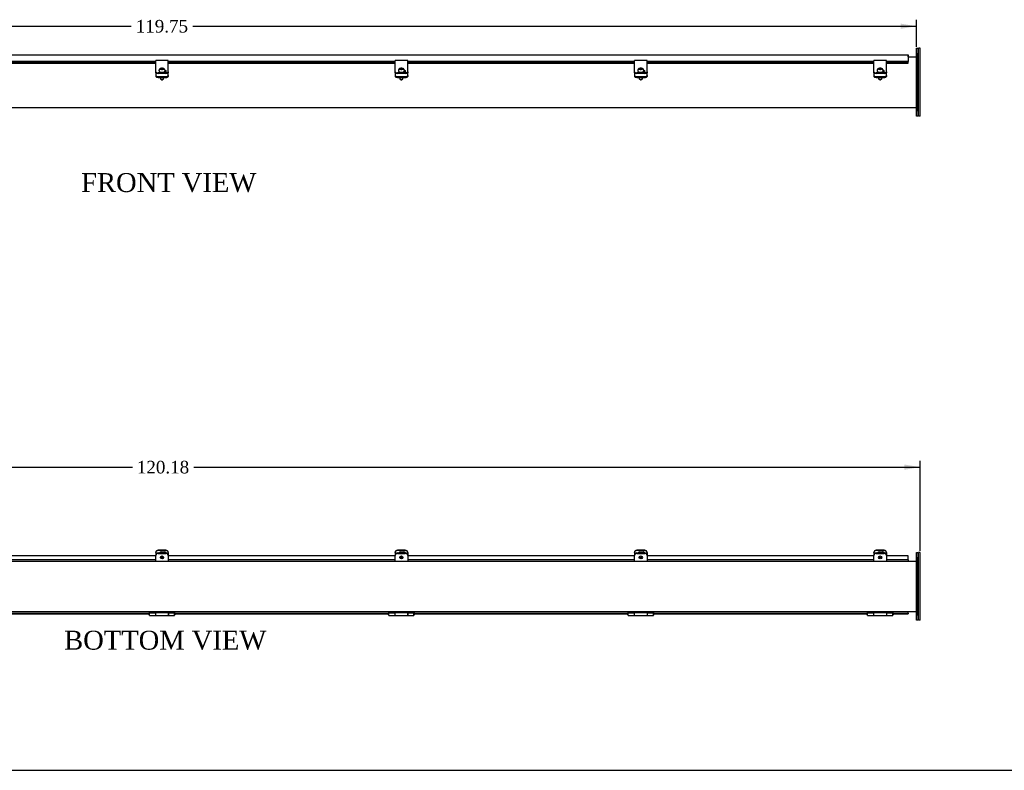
# Model space of a CAD drawing. Header units: inches. Extents: x 1 to 240, y -1 to 159.
# Tile 3 of 16: x 79 to 157, y 0 to 60. Entities that reach past the tile are written whole.
import ezdxf
from ezdxf.enums import TextEntityAlignment as Align

# ---------------------------------------------------------------- set-up
doc = ezdxf.new("R2010")
doc.units = ezdxf.units.IN
doc.header["$MEASUREMENT"] = 0
for name, color, linetype in [('COM40176', 7, 'Continuous'), ('COM52631', 7, 'Continuous'), ('COM70666-1', 7, 'Continuous'), ('COM70693-6', 7, 'Continuous'), ('COM70694-6', 7, 'Continuous'), ('Default', 7, 'Continuous'), ('GSK10435', 7, 'Continuous'), ('GSK11095', 7, 'Continuous'), ('HNG86641-1', 7, 'Continuous'), ('HNG86641-2', 7, 'Continuous'), ('HNG86641-3', 7, 'Continuous'), ('SCS19420', 7, 'Continuous')]:
    doc.layers.add(name, color=color, linetype=linetype)
doc.styles.add('SEACAD_Times_New_Roman', font='times.ttf')
doc.dimstyles.new('HAMMOND_(STH_-_240x160)', dxfattribs={"dimtxt": 1, "dimasz": 1.25, "dimexe": 0.5, "dimexo": 0.5, "dimgap": 0.25, "dimtad": 0, "dimtih": 1, "dimtoh": 1, "dimzin": 0, "dimdsep": 46, "dimtxsty": 'SEACAD_Times_New_Roman', "dimblk1": '_SE_FILLED', "dimblk2": '_SE_FILLED', "dimsah": 1, "dimcen": 0.5, "dimadec": 0, "dimazin": 0, "dimtfac": 0.8, "dimtofl": 0, "dimtmove": 0, "dimatfit": 3, "dimfxl": 1, "dimtolj": 1, "dimtzin": 0, "dimarcsym": 0})

# ---------------------------------------------------------------- blocks, each defined once
blk = doc.blocks.new('SE')
at = {"layer": 'COM40176', "color": 7, "linetype": 'Continuous'}
for p, q in [((89.909, 56.609), (89.909, 56.731)), ((90.909, 56.731), (89.909, 56.731)), ((89.909, 56.028), (89.909, 56.609)), ((90.909, 56.609), (90.909, 56.731)), ((90.909, 56.028), (90.909, 56.609)), ((108.909, 56.609), (108.909, 56.731)), ((109.909, 56.731), (108.909, 56.731)), ((108.909, 56.028), (108.909, 56.609)), ((109.909, 56.609), (109.909, 56.731)), ((109.909, 56.028), (109.909, 56.609)), ((127.909, 56.609), (127.909, 56.731)), ((128.909, 56.731), (127.909, 56.731)), ((127.909, 56.028), (127.909, 56.609)), ((128.909, 56.609), (128.909, 56.731)), ((128.909, 56.028), (128.909, 56.609)), ((146.909, 56.609), (146.909, 56.731)), ((147.909, 56.731), (146.909, 56.731)), ((146.909, 56.028), (146.909, 56.609)), ((147.909, 56.609), (147.909, 56.731)), ((147.909, 56.028), (147.909, 56.609)), ((89.909, 55.99), (89.909, 56.028)), ((89.909, 55.842), (89.909, 55.99)), ((89.909, 55.79), (89.909, 55.842)), ((90.721, 55.762), (90.097, 55.762)), ((90.721, 55.71), (90.097, 55.71)), ((90.515, 55.808), (90.612, 55.808)), ((90.909, 55.99), (90.909, 56.028)), ((90.909, 55.842), (90.909, 55.99)), ((90.909, 55.842), (90.909, 55.79)), ((108.909, 55.99), (108.909, 56.028)), ((108.909, 55.842), (108.909, 55.99)), ((108.909, 55.79), (108.909, 55.842)), ((109.721, 55.762), (109.097, 55.762)), ((109.721, 55.71), (109.097, 55.71)), ((109.515, 55.808), (109.612, 55.808)), ((109.909, 55.99), (109.909, 56.028)), ((109.909, 55.842), (109.909, 55.99)), ((109.909, 55.842), (109.909, 55.79)), ((127.909, 55.99), (127.909, 56.028)), ((127.909, 55.842), (127.909, 55.99)), ((127.909, 55.79), (127.909, 55.842)), ((128.721, 55.762), (128.097, 55.762)), ((128.721, 55.71), (128.097, 55.71)), ((128.515, 55.808), (128.612, 55.808)), ((128.909, 55.99), (128.909, 56.028)), ((128.909, 55.842), (128.909, 55.99)), ((128.909, 55.842), (128.909, 55.79)), ((146.909, 55.99), (146.909, 56.028)), ((146.909, 55.842), (146.909, 55.99)), ((146.909, 55.79), (146.909, 55.842)), ((147.721, 55.762), (147.097, 55.762)), ((147.721, 55.71), (147.097, 55.71)), ((147.515, 55.808), (147.612, 55.808)), ((147.909, 55.99), (147.909, 56.028)), ((147.909, 55.842), (147.909, 55.99)), ((147.909, 55.842), (147.909, 55.79))]:
    blk.add_line(p, q, dxfattribs=at)
for centre, major_axis, start_param, end_param in [((90.097, 55.842), (-0.188, 0), 0, 1.570796), ((90.097, 55.79), (0.188, 0), 3.141593, 4.712389), ((90.331, 55.868), (0.141, 0), 3.276185, 4.414616), ((90.331, 55.816), (0.141, 0), -3.667891, -3.591638), ((90.612, 55.868), (-0.141, 0), 1.570796, 4.449588), ((90.612, 55.816), (-0.14, 0), 3.591638, 4.5426), ((90.721, 55.842), (-0.188, 0), 1.570796, 3.141593), ((90.721, 55.79), (0.188, 0), 4.712389, 6.283185), ((109.097, 55.842), (-0.188, 0), 0, 1.570796), ((109.097, 55.79), (0.188, 0), 3.141593, 4.712389), ((109.331, 55.868), (0.141, 0), 3.276185, 4.414616), ((109.331, 55.816), (0.14, 0), -3.667891, -3.591638), ((109.612, 55.868), (-0.14, 0), 1.570796, 4.449588), ((109.612, 55.816), (-0.14, 0), 3.591638, 4.5426), ((109.721, 55.842), (-0.188, 0), 1.570796, 3.141593), ((109.721, 55.79), (0.188, 0), 4.712389, 6.283185), ((128.097, 55.842), (-0.188, 0), 0, 1.570796), ((128.097, 55.79), (0.188, 0), 3.141593, 4.712389), ((128.331, 55.868), (0.14, 0), 3.276185, 4.414616), ((128.331, 55.816), (0.14, 0), -3.667891, -3.591638), ((128.612, 55.868), (-0.14, 0), 1.570796, 4.449588), ((128.612, 55.816), (-0.14, 0), 3.591638, 4.5426), ((128.721, 55.842), (-0.188, 0), 1.570796, 3.141593), ((128.721, 55.79), (0.188, 0), 4.712389, 6.283185), ((147.097, 55.842), (-0.188, 0), 0, 1.570796), ((147.097, 55.79), (0.188, 0), 3.141593, 4.712389), ((147.331, 55.868), (0.14, 0), 3.276185, 4.414616), ((147.331, 55.816), (0.14, 0), -3.667891, -3.591638), ((147.612, 55.868), (-0.14, 0), 1.570796, 4.449588), ((147.612, 55.816), (-0.14, 0), 3.591638, 4.5426), ((147.721, 55.842), (-0.188, 0), 1.570796, 3.141593), ((147.721, 55.79), (0.188, 0), 4.712389, 6.283185)]:
    blk.add_ellipse(centre, major_axis=major_axis, ratio=0.422618, start_param=start_param, end_param=end_param, dxfattribs=at)
at = {"layer": 'COM52631', "color": 7, "linetype": 'Continuous'}
for p, q in [((89.909, 55.757), (89.909, 55.79)), ((89.909, 55.757), (89.909, 55.714)), ((89.909, 55.714), (89.909, 55.541)), ((89.909, 55.541), (89.909, 55.455)), ((90.909, 55.79), (90.909, 55.757)), ((90.909, 55.714), (90.909, 55.757)), ((90.909, 55.541), (90.909, 55.714)), ((90.909, 55.541), (90.909, 55.455)), ((108.909, 55.757), (108.909, 55.79)), ((108.909, 55.757), (108.909, 55.714)), ((108.909, 55.714), (108.909, 55.541)), ((108.909, 55.541), (108.909, 55.455)), ((109.909, 55.79), (109.909, 55.757)), ((109.909, 55.714), (109.909, 55.757)), ((109.909, 55.541), (109.909, 55.714)), ((109.909, 55.541), (109.909, 55.455)), ((127.909, 55.757), (127.909, 55.79)), ((127.909, 55.757), (127.909, 55.714)), ((127.909, 55.714), (127.909, 55.541)), ((127.909, 55.541), (127.909, 55.455)), ((128.909, 55.79), (128.909, 55.757)), ((128.909, 55.714), (128.909, 55.757)), ((128.909, 55.541), (128.909, 55.714)), ((128.909, 55.541), (128.909, 55.455)), ((146.909, 55.757), (146.909, 55.79)), ((146.909, 55.757), (146.909, 55.714)), ((146.909, 55.714), (146.909, 55.541)), ((146.909, 55.541), (146.909, 55.455)), ((147.909, 55.79), (147.909, 55.757)), ((147.909, 55.714), (147.909, 55.757)), ((147.909, 55.541), (147.909, 55.714)), ((147.909, 55.541), (147.909, 55.455)), ((90.097, 55.462), (90.721, 55.462)), ((90.097, 55.376), (90.721, 55.376)), ((109.097, 55.462), (109.721, 55.462)), ((109.097, 55.376), (109.721, 55.376)), ((128.097, 55.462), (128.721, 55.462)), ((128.097, 55.376), (128.721, 55.376)), ((147.097, 55.462), (147.721, 55.462)), ((147.097, 55.376), (147.721, 55.376))]:
    blk.add_line(p, q, dxfattribs=at)
for centre, start_param, end_param in [((90.097, 55.541), 0, 1.570796), ((90.721, 55.541), 1.570796, 3.141593), ((109.097, 55.541), 0, 1.570796), ((109.721, 55.541), 1.570796, 3.141593), ((128.097, 55.541), 0, 1.570796), ((128.721, 55.541), 1.570796, 3.141593), ((147.097, 55.541), 0, 1.570796), ((147.721, 55.541), 1.570796, 3.141593), ((90.097, 55.455), 0, 1.570796), ((90.721, 55.455), 1.570796, 3.141593), ((109.097, 55.455), 0, 1.570796), ((109.721, 55.455), 1.570796, 3.141593), ((128.097, 55.455), 0, 1.570796), ((128.721, 55.455), 1.570796, 3.141593), ((147.097, 55.455), 0, 1.570796), ((147.721, 55.455), 1.570796, 3.141593)]:
    blk.add_ellipse(centre, major_axis=(-0.188, 0), ratio=0.422618, start_param=start_param, end_param=end_param, dxfattribs=at)
at = {"layer": 'COM70666-1', "color": 7, "linetype": 'Continuous'}
for p, q in [((150.284, 57.698), (150.409, 57.698)), ((150.284, 57.323), (150.284, 57.698)), ((150.284, 52.698), (150.284, 57.323)), ((150.409, 57.698), (150.409, 57.323)), ((150.409, 52.698), (150.409, 57.323)), ((150.284, 52.323), (150.284, 52.698)), ((150.409, 52.698), (150.409, 52.323)), ((150.409, 52.323), (150.284, 52.323))]:
    blk.add_line(p, q, dxfattribs=at)
at = {"layer": 'COM70693-6', "color": 7, "linetype": 'Continuous'}
for p, q in [((149.643, 57.01), (150.284, 57.01)), ((30.534, 53.01), (150.284, 53.01))]:
    blk.add_line(p, q, dxfattribs=at)
at = {"layer": 'COM70694-6', "color": 7, "linetype": 'Continuous'}
for p, q in [((31.175, 57.182), (149.643, 57.182)), ((149.643, 57.182), (149.643, 57.074)), ((149.643, 57.074), (149.643, 56.643)), ((89.909, 56.643), (71.909, 56.643)), ((89.909, 56.573), (71.909, 56.573)), ((71.909, 56.526), (89.909, 56.526)), ((108.909, 56.643), (90.909, 56.643)), ((108.909, 56.573), (90.909, 56.573)), ((90.909, 56.526), (108.909, 56.526)), ((127.909, 56.643), (109.909, 56.643)), ((127.909, 56.573), (109.909, 56.573)), ((109.909, 56.526), (127.909, 56.526)), ((146.909, 56.643), (128.909, 56.643)), ((146.909, 56.573), (128.909, 56.573)), ((128.909, 56.526), (146.909, 56.526)), ((149.643, 56.643), (147.909, 56.643)), ((149.643, 56.573), (147.909, 56.573)), ((147.909, 56.526), (149.643, 56.526)), ((149.643, 56.573), (149.643, 56.643)), ((149.643, 56.53), (149.643, 56.573)), ((149.643, 56.53), (149.643, 56.526))]:
    blk.add_line(p, q, dxfattribs=at)
at = {"layer": 'GSK10435', "color": 7, "linetype": 'Continuous'}
for p, q in [((150.459, 57.323), (150.459, 57.698)), ((150.584, 57.698), (150.459, 57.698)), ((150.459, 52.698), (150.459, 57.323)), ((150.584, 57.323), (150.584, 57.698)), ((150.584, 52.698), (150.584, 57.323)), ((150.459, 52.323), (150.459, 52.698)), ((150.584, 52.323), (150.584, 52.698)), ((150.584, 52.323), (150.459, 52.323))]:
    blk.add_line(p, q, dxfattribs=at)
at = {"layer": 'GSK11095', "color": 7, "linetype": 'Continuous'}
for p in [(149.643, 57.11), (149.643, 57.11), (149.643, 57.01)]:
    blk.add_line(p, (149.643, 57.11), dxfattribs=at)
at = {"layer": 'SCS19420', "color": 7, "linetype": 'Continuous'}
for p, q in [((90.169, 55.94), (90.169, 55.913)), ((90.284, 55.813), (90.284, 55.812)), ((90.349, 56.064), (90.294, 56.064)), ((90.294, 56.035), (90.349, 56.035)), ((90.349, 56.064), (90.374, 56.075)), ((90.349, 56.035), (90.349, 56.064)), ((90.374, 56.024), (90.349, 56.035)), ((90.374, 56.102), (90.374, 56.097)), ((90.374, 56.097), (90.374, 56.075)), ((90.374, 56.075), (90.374, 56.024)), ((90.444, 56.034), (90.374, 56.034)), ((90.374, 56.024), (90.374, 56)), ((90.374, 56), (90.374, 55.996)), ((90.432, 56.013), (90.382, 56.013)), ((90.382, 56.013), (90.382, 55.996)), ((90.432, 55.996), (90.432, 56.013)), ((90.444, 56.097), (90.444, 56.102)), ((90.444, 56.075), (90.444, 56.097)), ((90.444, 56.024), (90.444, 56.075)), ((90.444, 56.075), (90.469, 56.064)), ((90.469, 56.035), (90.444, 56.024)), ((90.444, 56), (90.444, 56.024)), ((90.444, 55.996), (90.444, 56)), ((90.523, 56.064), (90.469, 56.064)), ((90.469, 56.064), (90.469, 56.035)), ((90.469, 56.035), (90.524, 56.035)), ((90.534, 55.808), (90.534, 55.813)), ((90.649, 55.913), (90.649, 55.94)), ((109.169, 55.94), (109.169, 55.913)), ((109.284, 55.813), (109.284, 55.812)), ((109.349, 56.064), (109.294, 56.064)), ((109.294, 56.035), (109.349, 56.035)), ((109.349, 56.064), (109.374, 56.075)), ((109.349, 56.035), (109.349, 56.064)), ((109.374, 56.024), (109.349, 56.035)), ((109.374, 56.102), (109.374, 56.097)), ((109.374, 56.097), (109.374, 56.075)), ((109.374, 56.075), (109.374, 56.024)), ((109.444, 56.034), (109.374, 56.034)), ((109.374, 56.024), (109.374, 56)), ((109.374, 56), (109.374, 55.996)), ((109.432, 56.013), (109.382, 56.013)), ((109.382, 56.013), (109.382, 55.996)), ((109.432, 55.996), (109.432, 56.013)), ((109.444, 56.097), (109.444, 56.102)), ((109.444, 56.075), (109.444, 56.097)), ((109.444, 56.024), (109.444, 56.075)), ((109.444, 56.075), (109.469, 56.064)), ((109.469, 56.035), (109.444, 56.024)), ((109.444, 56), (109.444, 56.024)), ((109.444, 55.996), (109.444, 56)), ((109.523, 56.064), (109.469, 56.064)), ((109.469, 56.064), (109.469, 56.035)), ((109.469, 56.035), (109.524, 56.035)), ((109.534, 55.808), (109.534, 55.813)), ((109.649, 55.913), (109.649, 55.94)), ((128.169, 55.94), (128.169, 55.913)), ((128.284, 55.813), (128.284, 55.812)), ((128.349, 56.064), (128.294, 56.064)), ((128.294, 56.035), (128.349, 56.035)), ((128.349, 56.064), (128.374, 56.075)), ((128.349, 56.035), (128.349, 56.064)), ((128.374, 56.024), (128.349, 56.035)), ((128.374, 56.102), (128.374, 56.097)), ((128.374, 56.097), (128.374, 56.075)), ((128.374, 56.075), (128.374, 56.024)), ((128.444, 56.034), (128.374, 56.034)), ((128.374, 56.024), (128.374, 56)), ((128.374, 56), (128.374, 55.996)), ((128.432, 56.013), (128.382, 56.013)), ((128.382, 56.013), (128.382, 55.996)), ((128.432, 55.996), (128.432, 56.013)), ((128.444, 56.097), (128.444, 56.102)), ((128.444, 56.075), (128.444, 56.097)), ((128.444, 56.024), (128.444, 56.075)), ((128.444, 56.075), (128.469, 56.064)), ((128.469, 56.035), (128.444, 56.024)), ((128.444, 56), (128.444, 56.024)), ((128.444, 55.996), (128.444, 56)), ((128.523, 56.064), (128.469, 56.064)), ((128.469, 56.064), (128.469, 56.035)), ((128.469, 56.035), (128.524, 56.035)), ((128.534, 55.808), (128.534, 55.813)), ((128.649, 55.913), (128.649, 55.94)), ((147.169, 55.94), (147.169, 55.913)), ((147.284, 55.813), (147.284, 55.812)), ((147.349, 56.064), (147.294, 56.064)), ((147.294, 56.035), (147.349, 56.035)), ((147.349, 56.064), (147.374, 56.075)), ((147.349, 56.035), (147.349, 56.064)), ((147.374, 56.024), (147.349, 56.035)), ((147.374, 56.102), (147.374, 56.097)), ((147.374, 56.097), (147.374, 56.075)), ((147.374, 56.075), (147.374, 56.024)), ((147.444, 56.034), (147.374, 56.034)), ((147.374, 56.024), (147.374, 56)), ((147.374, 56), (147.374, 55.996)), ((147.432, 56.013), (147.382, 56.013)), ((147.382, 56.013), (147.382, 55.996)), ((147.432, 55.996), (147.432, 56.013)), ((147.444, 56.097), (147.444, 56.102)), ((147.444, 56.075), (147.444, 56.097)), ((147.444, 56.024), (147.444, 56.075)), ((147.444, 56.075), (147.469, 56.064)), ((147.469, 56.035), (147.444, 56.024)), ((147.444, 56), (147.444, 56.024)), ((147.444, 55.996), (147.444, 56)), ((147.523, 56.064), (147.469, 56.064)), ((147.469, 56.064), (147.469, 56.035)), ((147.469, 56.035), (147.524, 56.035)), ((147.534, 55.808), (147.534, 55.813)), ((147.649, 55.913), (147.649, 55.94)), ((90.284, 55.376), (90.284, 55.283)), ((90.298, 55.258), (90.351, 55.216)), ((90.466, 55.216), (90.519, 55.258)), ((90.534, 55.283), (90.534, 55.376)), ((109.284, 55.376), (109.284, 55.283)), ((109.298, 55.258), (109.351, 55.216)), ((109.466, 55.216), (109.519, 55.258)), ((109.534, 55.283), (109.534, 55.376)), ((128.284, 55.376), (128.284, 55.283)), ((128.298, 55.258), (128.351, 55.216)), ((128.466, 55.216), (128.519, 55.258)), ((128.534, 55.283), (128.534, 55.376)), ((147.284, 55.376), (147.284, 55.283)), ((147.298, 55.258), (147.351, 55.216)), ((147.466, 55.216), (147.519, 55.258)), ((147.534, 55.283), (147.534, 55.376))]:
    blk.add_line(p, q, dxfattribs=at)
for centre, radius, start, end in [((90.249, 55.968), 0.0735, 149.9293, 161.32052), ((90.291, 55.94), 0.124, 88.26277, 148.35293), ((90.29, 55.91), 0.124, 88.5198, 148.28382), ((90.409, 54.207), 1.895, 88.94161, 91.05839), ((90.409, 53.287), 2.71, 89.26001, 90.73999), ((90.526, 55.939), 0.125, 31.9987, 91.3856), ((90.528, 55.911), 0.124, 31.54873, 91.64765), ((90.569, 55.968), 0.0735, 18.6805, 30.06968), ((109.249, 55.968), 0.0735, 149.9293, 161.32052), ((109.291, 55.94), 0.124, 88.26277, 148.35293), ((109.29, 55.91), 0.124, 88.5198, 148.28382), ((109.409, 54.207), 1.895, 88.94161, 91.05839), ((109.409, 53.287), 2.71, 89.26001, 90.73999), ((109.526, 55.939), 0.125, 31.9987, 91.3856), ((109.528, 55.911), 0.124, 31.54873, 91.64765), ((109.569, 55.968), 0.0735, 18.6805, 30.06968), ((128.249, 55.968), 0.0735, 149.9293, 161.32052), ((128.291, 55.94), 0.124, 88.26277, 148.35293), ((128.29, 55.91), 0.124, 88.5198, 148.28382), ((128.409, 54.207), 1.895, 88.94161, 91.05839), ((128.409, 53.287), 2.71, 89.26001, 90.73999), ((128.526, 55.939), 0.125, 31.9987, 91.3856), ((128.528, 55.911), 0.124, 31.54873, 91.64765), ((128.569, 55.968), 0.0735, 18.6805, 30.06968), ((147.249, 55.968), 0.0735, 149.9293, 161.32052), ((147.291, 55.94), 0.124, 88.26277, 148.35293), ((147.29, 55.91), 0.124, 88.5198, 148.28382), ((147.409, 54.207), 1.895, 88.94161, 91.05839), ((147.409, 53.287), 2.71, 89.26001, 90.73999), ((147.526, 55.939), 0.125, 31.9987, 91.3856), ((147.528, 55.911), 0.124, 31.54873, 91.64765), ((147.569, 55.968), 0.0735, 18.6805, 30.06968)]:
    blk.add_arc(centre, radius, start, end, dxfattribs=at)
for centre, major_axis, start_param, end_param in [((90.409, 55.981), (0.231, 0), 3.027001, 3.243651), ((90.409, 55.981), (-0.231, 0), 3.039534, 3.256184), ((109.409, 55.981), (0.231, 0), 3.027001, 3.243651), ((109.409, 55.981), (-0.231, 0), 3.039534, 3.256184), ((128.409, 55.981), (0.231, 0), 3.027001, 3.243651), ((128.409, 55.981), (-0.231, 0), 3.039534, 3.256184), ((147.409, 55.981), (0.231, 0), 3.027001, 3.243651), ((147.409, 55.981), (-0.231, 0), 3.039534, 3.256184), ((90.409, 55.283), (-0.125, 0), 0, 3.141593), ((90.409, 55.229), (0.065, 0), 3.626705, 5.798073), ((109.409, 55.283), (-0.125, 0), 0, 3.141593), ((109.409, 55.229), (0.065, 0), 3.626705, 5.798073), ((128.409, 55.283), (-0.125, 0), 0, 3.141593), ((128.409, 55.229), (-0.065, 0), 0.485112, 2.65648), ((147.409, 55.283), (-0.125, 0), 0, 3.141593), ((147.409, 55.229), (0.065, 0), 3.626705, 5.798073)]:
    blk.add_ellipse(centre, major_axis=major_axis, ratio=0.422618, start_param=start_param, end_param=end_param, dxfattribs=at)
for points, knots in [([(90.635, 56.001), (90.635, 56.002), (90.631, 56.01), (90.622, 56.024), (90.609, 56.041), (90.592, 56.056), (90.574, 56.07), (90.552, 56.082), (90.528, 56.092), (90.501, 56.1), (90.472, 56.106), (90.442, 56.11), (90.412, 56.111), (90.383, 56.11), (90.353, 56.107), (90.324, 56.102), (90.295, 56.094), (90.268, 56.083), (90.244, 56.07), (90.224, 56.055), (90.207, 56.039), (90.193, 56.021), (90.182, 56.001), (90.174, 55.981), (90.169, 55.96), (90.169, 55.947), (90.169, 55.94)], [0.0947289, 0.0947289, 0.0947289, 0.0947289, 0.1019943, 0.1354476, 0.1691275, 0.2036598, 0.2398396, 0.2785786, 0.3204899, 0.3648983, 0.4092649, 0.4526159, 0.4952052, 0.5376017, 0.5803624, 0.6240712, 0.6695846, 0.7178474, 0.7597491, 0.7985067, 0.8350325, 0.870185, 0.9045253, 0.938407, 0.9720611, 1, 1, 1, 1]), ([(90.169, 55.913), (90.169, 55.909), (90.169, 55.901), (90.174, 55.887), (90.181, 55.873), (90.193, 55.859), (90.208, 55.847), (90.226, 55.835), (90.247, 55.825), (90.272, 55.816), (90.298, 55.809), (90.326, 55.803), (90.355, 55.799), (90.385, 55.797), (90.415, 55.797), (90.445, 55.798), (90.475, 55.801), (90.504, 55.805), (90.531, 55.812), (90.556, 55.82), (90.579, 55.829), (90.6, 55.84), (90.618, 55.853), (90.631, 55.867), (90.641, 55.881), (90.647, 55.896), (90.649, 55.907), (90.649, 55.913), (90.649, 55.913)], [0, 0, 0, 0, 0.0236954, 0.0587021, 0.0942392, 0.1316782, 0.1716188, 0.213518, 0.2561674, 0.2985894, 0.3406431, 0.3823779, 0.4238818, 0.4652386, 0.5065208, 0.547794, 0.5891069, 0.6305205, 0.6721109, 0.7139703, 0.7562104, 0.7989514, 0.8422506, 0.8857225, 0.9223959, 0.9569728, 0.9940032, 0.9963892, 0.9963892, 0.9963892, 0.9963892]), ([(90.185, 55.976), (90.183, 55.973), (90.182, 55.972), (90.18, 55.97), (90.179, 55.97), (90.179, 55.971)], [0, 0, 0, 0, 0.5, 0.5, 1, 1, 1, 1]), ([(90.639, 55.971), (90.639, 55.97), (90.638, 55.97), (90.636, 55.972), (90.634, 55.973), (90.633, 55.976)], [0, 0, 0, 0, 0.5, 0.5, 1, 1, 1, 1]), ([(90.649, 55.94), (90.648, 55.948), (90.648, 55.962), (90.643, 55.98), (90.64, 55.99), (90.639, 55.992)], [0, 0, 0, 0, 0.03380929, 0.06826429, 0.0809621, 0.0809621, 0.0809621, 0.0809621]), ([(109.635, 56.001), (109.635, 56.002), (109.631, 56.01), (109.622, 56.024), (109.609, 56.041), (109.592, 56.056), (109.574, 56.07), (109.552, 56.082), (109.528, 56.092), (109.501, 56.1), (109.472, 56.106), (109.442, 56.11), (109.412, 56.111), (109.383, 56.11), (109.353, 56.107), (109.324, 56.102), (109.295, 56.094), (109.268, 56.083), (109.244, 56.07), (109.224, 56.055), (109.207, 56.039), (109.193, 56.021), (109.182, 56.001), (109.174, 55.981), (109.169, 55.96), (109.169, 55.947), (109.169, 55.94)], [0.0947289, 0.0947289, 0.0947289, 0.0947289, 0.1019943, 0.1354476, 0.1691275, 0.2036598, 0.2398396, 0.2785786, 0.3204899, 0.3648983, 0.4092649, 0.4526159, 0.4952052, 0.5376017, 0.5803624, 0.6240712, 0.6695846, 0.7178474, 0.7597491, 0.7985067, 0.8350325, 0.870185, 0.9045253, 0.938407, 0.9720611, 1, 1, 1, 1]), ([(109.169, 55.913), (109.169, 55.909), (109.169, 55.901), (109.174, 55.887), (109.181, 55.873), (109.193, 55.859), (109.208, 55.847), (109.226, 55.835), (109.247, 55.825), (109.272, 55.816), (109.298, 55.809), (109.326, 55.803), (109.355, 55.799), (109.385, 55.797), (109.415, 55.797), (109.445, 55.798), (109.475, 55.801), (109.504, 55.805), (109.531, 55.812), (109.556, 55.82), (109.579, 55.829), (109.6, 55.84), (109.618, 55.853), (109.631, 55.867), (109.641, 55.881), (109.647, 55.896), (109.649, 55.907), (109.649, 55.913), (109.649, 55.913)], [0, 0, 0, 0, 0.0236954, 0.0587021, 0.0942392, 0.1316782, 0.1716188, 0.213518, 0.2561674, 0.2985894, 0.3406431, 0.3823779, 0.4238818, 0.4652386, 0.5065208, 0.547794, 0.5891069, 0.6305205, 0.6721109, 0.7139703, 0.7562104, 0.7989514, 0.8422506, 0.8857225, 0.9223959, 0.9569728, 0.9940032, 0.9963892, 0.9963892, 0.9963892, 0.9963892]), ([(109.185, 55.976), (109.183, 55.973), (109.182, 55.972), (109.18, 55.97), (109.179, 55.97), (109.179, 55.971)], [0, 0, 0, 0, 0.5, 0.5, 1, 1, 1, 1]), ([(109.639, 55.971), (109.639, 55.97), (109.638, 55.97), (109.636, 55.972), (109.634, 55.973), (109.633, 55.976)], [0, 0, 0, 0, 0.5, 0.5, 1, 1, 1, 1]), ([(109.649, 55.94), (109.648, 55.948), (109.648, 55.962), (109.643, 55.98), (109.64, 55.99), (109.639, 55.992)], [0, 0, 0, 0, 0.03380929, 0.06826429, 0.0809621, 0.0809621, 0.0809621, 0.0809621]), ([(128.635, 56.001), (128.635, 56.002), (128.631, 56.01), (128.622, 56.024), (128.609, 56.041), (128.592, 56.056), (128.574, 56.07), (128.552, 56.082), (128.528, 56.092), (128.501, 56.1), (128.472, 56.106), (128.442, 56.11), (128.412, 56.111), (128.383, 56.11), (128.353, 56.107), (128.324, 56.102), (128.295, 56.094), (128.268, 56.083), (128.244, 56.07), (128.224, 56.055), (128.207, 56.039), (128.193, 56.021), (128.182, 56.001), (128.174, 55.981), (128.169, 55.96), (128.169, 55.947), (128.169, 55.94)], [0.0947289, 0.0947289, 0.0947289, 0.0947289, 0.1019943, 0.1354476, 0.1691275, 0.2036598, 0.2398396, 0.2785786, 0.3204899, 0.3648983, 0.4092649, 0.4526159, 0.4952052, 0.5376017, 0.5803624, 0.6240712, 0.6695846, 0.7178474, 0.7597491, 0.7985067, 0.8350325, 0.870185, 0.9045253, 0.938407, 0.9720611, 1, 1, 1, 1]), ([(128.169, 55.913), (128.169, 55.909), (128.169, 55.901), (128.174, 55.887), (128.181, 55.873), (128.193, 55.859), (128.208, 55.847), (128.226, 55.835), (128.247, 55.825), (128.272, 55.816), (128.298, 55.809), (128.326, 55.803), (128.355, 55.799), (128.385, 55.797), (128.415, 55.797), (128.445, 55.798), (128.475, 55.801), (128.504, 55.805), (128.531, 55.812), (128.556, 55.82), (128.579, 55.829), (128.6, 55.84), (128.618, 55.853), (128.631, 55.867), (128.641, 55.881), (128.647, 55.896), (128.649, 55.907), (128.649, 55.913), (128.649, 55.913)], [0, 0, 0, 0, 0.0236954, 0.0587021, 0.0942392, 0.1316782, 0.1716188, 0.213518, 0.2561674, 0.2985894, 0.3406431, 0.3823779, 0.4238818, 0.4652386, 0.5065208, 0.547794, 0.5891069, 0.6305205, 0.6721109, 0.7139703, 0.7562104, 0.7989514, 0.8422506, 0.8857225, 0.9223959, 0.9569728, 0.9940032, 0.9963892, 0.9963892, 0.9963892, 0.9963892]), ([(128.185, 55.976), (128.183, 55.973), (128.182, 55.972), (128.18, 55.97), (128.179, 55.97), (128.179, 55.971)], [0, 0, 0, 0, 0.5, 0.5, 1, 1, 1, 1]), ([(128.639, 55.971), (128.639, 55.97), (128.638, 55.97), (128.636, 55.972), (128.634, 55.973), (128.633, 55.976)], [0, 0, 0, 0, 0.5, 0.5, 1, 1, 1, 1]), ([(128.649, 55.94), (128.648, 55.948), (128.648, 55.962), (128.643, 55.98), (128.64, 55.99), (128.639, 55.992)], [0, 0, 0, 0, 0.03380929, 0.06826429, 0.0809621, 0.0809621, 0.0809621, 0.0809621]), ([(147.635, 56.001), (147.635, 56.002), (147.631, 56.01), (147.622, 56.024), (147.609, 56.041), (147.592, 56.056), (147.574, 56.07), (147.552, 56.082), (147.528, 56.092), (147.501, 56.1), (147.472, 56.106), (147.442, 56.11), (147.412, 56.111), (147.383, 56.11), (147.353, 56.107), (147.324, 56.102), (147.295, 56.094), (147.268, 56.083), (147.244, 56.07), (147.224, 56.055), (147.207, 56.039), (147.193, 56.021), (147.182, 56.001), (147.174, 55.981), (147.169, 55.96), (147.169, 55.947), (147.169, 55.94)], [0.0947289, 0.0947289, 0.0947289, 0.0947289, 0.1019943, 0.1354476, 0.1691275, 0.2036598, 0.2398396, 0.2785786, 0.3204899, 0.3648983, 0.4092649, 0.4526159, 0.4952052, 0.5376017, 0.5803624, 0.6240712, 0.6695846, 0.7178474, 0.7597491, 0.7985067, 0.8350325, 0.870185, 0.9045253, 0.938407, 0.9720611, 1, 1, 1, 1]), ([(147.169, 55.913), (147.169, 55.909), (147.169, 55.901), (147.174, 55.887), (147.181, 55.873), (147.193, 55.859), (147.208, 55.847), (147.226, 55.835), (147.247, 55.825), (147.272, 55.816), (147.298, 55.809), (147.326, 55.803), (147.355, 55.799), (147.385, 55.797), (147.415, 55.797), (147.445, 55.798), (147.475, 55.801), (147.504, 55.805), (147.531, 55.812), (147.556, 55.82), (147.579, 55.829), (147.6, 55.84), (147.618, 55.853), (147.631, 55.867), (147.641, 55.881), (147.647, 55.896), (147.649, 55.907), (147.649, 55.913), (147.649, 55.913)], [0, 0, 0, 0, 0.0236954, 0.0587021, 0.0942392, 0.1316782, 0.1716188, 0.213518, 0.2561674, 0.2985894, 0.3406431, 0.3823779, 0.4238818, 0.4652386, 0.5065208, 0.547794, 0.5891069, 0.6305205, 0.6721109, 0.7139703, 0.7562104, 0.7989514, 0.8422506, 0.8857225, 0.9223959, 0.9569728, 0.9940032, 0.9963892, 0.9963892, 0.9963892, 0.9963892]), ([(147.185, 55.976), (147.183, 55.973), (147.182, 55.972), (147.18, 55.97), (147.179, 55.97), (147.179, 55.971)], [0, 0, 0, 0, 0.5, 0.5, 1, 1, 1, 1]), ([(147.639, 55.971), (147.639, 55.97), (147.638, 55.97), (147.636, 55.972), (147.634, 55.973), (147.633, 55.976)], [0, 0, 0, 0, 0.5, 0.5, 1, 1, 1, 1]), ([(147.649, 55.94), (147.648, 55.948), (147.648, 55.962), (147.643, 55.98), (147.64, 55.99), (147.639, 55.992)], [0, 0, 0, 0, 0.03380929, 0.06826429, 0.0809621, 0.0809621, 0.0809621, 0.0809621])]:
    blk.add_open_spline(points, degree=3, knots=knots, dxfattribs=at)
blk = doc.blocks.new('SE1')
at = {"layer": 'COM40176', "color": 7, "linetype": 'Continuous'}
for p, q in [((89.909, 17.663), (89.909, 17.687)), ((89.909, 17.663), (89.909, 17.487)), ((90.721, 17.858), (90.097, 17.858)), ((90.721, 17.834), (90.097, 17.834)), ((90.331, 17.735), (90.612, 17.735)), ((90.909, 17.687), (90.909, 17.663)), ((90.909, 17.663), (90.909, 17.487)), ((108.909, 17.663), (108.909, 17.687)), ((108.909, 17.663), (108.909, 17.487)), ((109.721, 17.858), (109.097, 17.858)), ((109.721, 17.834), (109.097, 17.834)), ((109.331, 17.735), (109.612, 17.735)), ((109.909, 17.687), (109.909, 17.663)), ((109.909, 17.663), (109.909, 17.487)), ((127.909, 17.663), (127.909, 17.687)), ((127.909, 17.663), (127.909, 17.487)), ((128.721, 17.858), (128.097, 17.858)), ((128.721, 17.834), (128.097, 17.834)), ((128.331, 17.735), (128.612, 17.735)), ((128.909, 17.687), (128.909, 17.663)), ((128.909, 17.663), (128.909, 17.487)), ((146.909, 17.663), (146.909, 17.687)), ((146.909, 17.663), (146.909, 17.487)), ((147.721, 17.858), (147.097, 17.858)), ((147.721, 17.834), (147.097, 17.834)), ((147.331, 17.735), (147.612, 17.735)), ((147.909, 17.687), (147.909, 17.663)), ((147.909, 17.663), (147.909, 17.487))]:
    blk.add_line(p, q, dxfattribs=at)
for centre, major_axis, start_param, end_param in [((90.097, 17.687), (-0.188, 0), 4.712389, 6.283185), ((90.097, 17.663), (0.188, 0), 1.570796, 3.141593), ((90.331, 17.607), (0.141, 0), 1.570796, 2.738543), ((90.612, 17.607), (-0.14, 0), 3.53534, 4.712389), ((90.721, 17.687), (-0.188, 0), 3.141593, 4.712389), ((90.721, 17.663), (0.188, 0), 0, 1.570796), ((109.097, 17.687), (-0.188, 0), 4.712389, 6.283185), ((109.097, 17.663), (0.188, 0), 1.570796, 3.141593), ((109.331, 17.607), (0.14, 0), 1.570796, 2.738543), ((109.612, 17.607), (-0.14, 0), 3.53534, 4.712389), ((109.721, 17.687), (-0.188, 0), 3.141593, 4.712389), ((109.721, 17.663), (0.188, 0), 0, 1.570796), ((128.097, 17.687), (-0.188, 0), 4.712389, 6.283185), ((128.097, 17.663), (0.188, 0), 1.570796, 3.141593), ((128.331, 17.607), (0.14, 0), 1.570796, 2.738543), ((128.612, 17.607), (-0.14, 0), 3.535339, 4.712389), ((128.721, 17.687), (-0.188, 0), 3.141593, 4.712389), ((128.721, 17.663), (0.188, 0), 0, 1.570796), ((147.097, 17.687), (-0.188, 0), 4.712389, 6.283185), ((147.097, 17.663), (0.188, 0), 1.570796, 3.141593), ((147.331, 17.607), (0.14, 0), 1.570796, 2.738543), ((147.612, 17.607), (-0.14, 0), 3.535343, 4.712389), ((147.721, 17.687), (-0.188, 0), 3.141593, 4.712389), ((147.721, 17.663), (0.188, 0), 0, 1.570796)]:
    blk.add_ellipse(centre, major_axis=major_axis, ratio=0.906308, start_param=start_param, end_param=end_param, dxfattribs=at)
at = {"layer": 'COM52631', "color": 7, "linetype": 'Continuous'}
for p, q in [((89.909, 17.487), (89.909, 17.447)), ((89.909, 17.076), (89.909, 17.447)), ((90.097, 17.657), (90.721, 17.657)), ((90.097, 17.617), (90.721, 17.617)), ((90.909, 17.487), (90.909, 17.447)), ((90.909, 17.447), (90.909, 17.076)), ((108.909, 17.487), (108.909, 17.447)), ((108.909, 17.076), (108.909, 17.447)), ((109.097, 17.657), (109.721, 17.657)), ((109.097, 17.617), (109.721, 17.617)), ((109.909, 17.487), (109.909, 17.447)), ((109.909, 17.447), (109.909, 17.076)), ((127.909, 17.487), (127.909, 17.447)), ((127.909, 17.076), (127.909, 17.447)), ((128.097, 17.657), (128.721, 17.657)), ((128.097, 17.617), (128.721, 17.617)), ((128.909, 17.487), (128.909, 17.447)), ((128.909, 17.447), (128.909, 17.076)), ((146.909, 17.487), (146.909, 17.447)), ((146.909, 17.076), (146.909, 17.447)), ((147.097, 17.657), (147.721, 17.657)), ((147.097, 17.617), (147.721, 17.617)), ((147.909, 17.487), (147.909, 17.447)), ((147.909, 17.447), (147.909, 17.076)), ((89.909, 16.994), (89.909, 17.076)), ((90.909, 17.076), (90.909, 16.994)), ((108.909, 16.994), (108.909, 17.076)), ((109.909, 17.076), (109.909, 16.994)), ((127.909, 16.994), (127.909, 17.076)), ((128.909, 17.076), (128.909, 16.994)), ((146.909, 16.994), (146.909, 17.076)), ((147.909, 17.076), (147.909, 16.994))]:
    blk.add_line(p, q, dxfattribs=at)
for centre, start_param, end_param in [((90.097, 17.487), 4.712389, 6.283185), ((90.097, 17.447), 4.712389, 6.283185), ((90.721, 17.487), 3.141593, 4.712389), ((90.721, 17.447), 3.141593, 4.712389), ((109.097, 17.487), 4.712389, 6.283185), ((109.097, 17.447), 4.712389, 6.283185), ((109.721, 17.487), 3.141593, 4.712389), ((109.721, 17.447), 3.141593, 4.712389), ((128.097, 17.487), 4.712389, 6.283185), ((128.097, 17.447), 4.712389, 6.283185), ((128.721, 17.487), 3.141593, 4.712389), ((128.721, 17.447), 3.141593, 4.712389), ((147.097, 17.487), 4.712389, 6.283185), ((147.097, 17.447), 4.712389, 6.283185), ((147.721, 17.487), 3.141593, 4.712389), ((147.721, 17.447), 3.141593, 4.712389)]:
    blk.add_ellipse(centre, major_axis=(-0.188, 0), ratio=0.906308, start_param=start_param, end_param=end_param, dxfattribs=at)
at = {"layer": 'COM70666-1', "color": 7, "linetype": 'Continuous'}
for p, q in [((150.284, 17.681), (150.409, 17.681)), ((150.284, 17.306), (150.284, 17.681)), ((150.284, 12.681), (150.284, 17.306)), ((150.409, 17.681), (150.409, 17.306)), ((150.409, 12.681), (150.409, 17.306)), ((150.284, 12.306), (150.284, 12.681)), ((150.409, 12.681), (150.409, 12.306)), ((150.409, 12.306), (150.284, 12.306))]:
    blk.add_line(p, q, dxfattribs=at)
at = {"layer": 'COM70693-6', "color": 7, "linetype": 'Continuous'}
for p, q in [((30.534, 16.994), (150.284, 16.994)), ((30.534, 12.994), (150.284, 12.994))]:
    blk.add_line(p, q, dxfattribs=at)
at = {"layer": 'COM70694-6', "color": 7, "linetype": 'Continuous'}
for p, q in [((89.909, 17.418), (71.909, 17.418)), ((108.909, 17.418), (90.909, 17.418)), ((127.909, 17.418), (109.909, 17.418)), ((146.909, 17.418), (128.909, 17.418)), ((149.643, 17.418), (147.909, 17.418)), ((149.643, 17.244), (149.643, 17.418)), ((149.643, 17.11), (149.643, 17.244)), ((89.909, 17.11), (71.909, 17.11)), ((108.909, 17.11), (90.909, 17.11)), ((127.909, 17.11), (109.909, 17.11)), ((146.909, 17.11), (128.909, 17.11)), ((149.643, 17.11), (147.909, 17.11)), ((72.439, 12.879), (89.379, 12.879)), ((72.483, 12.807), (89.335, 12.807)), ((89.379, 12.879), (89.396, 12.879)), ((89.379, 12.879), (89.379, 12.877)), ((91.421, 12.879), (91.439, 12.879)), ((91.439, 12.879), (108.379, 12.879)), ((91.439, 12.877), (91.439, 12.879)), ((91.483, 12.807), (108.335, 12.807)), ((108.379, 12.879), (108.396, 12.879)), ((108.379, 12.879), (108.379, 12.877)), ((110.421, 12.879), (110.439, 12.879)), ((110.439, 12.879), (127.379, 12.879)), ((110.439, 12.877), (110.439, 12.879)), ((110.483, 12.807), (127.335, 12.807)), ((127.379, 12.879), (127.396, 12.879)), ((127.379, 12.879), (127.379, 12.877)), ((129.421, 12.879), (129.439, 12.879)), ((129.439, 12.879), (146.379, 12.879)), ((129.439, 12.877), (129.439, 12.879)), ((129.483, 12.807), (146.335, 12.807)), ((146.379, 12.879), (146.396, 12.879)), ((146.379, 12.879), (146.379, 12.877)), ((148.421, 12.879), (148.439, 12.879)), ((148.439, 12.879), (149.643, 12.879)), ((148.439, 12.877), (148.439, 12.879)), ((148.483, 12.807), (149.643, 12.807)), ((149.643, 12.879), (149.643, 12.807))]:
    blk.add_line(p, q, dxfattribs=at)
at = {"layer": 'GSK10435', "color": 7, "linetype": 'Continuous'}
for p, q in [((150.459, 17.306), (150.459, 17.681)), ((150.584, 17.681), (150.459, 17.681)), ((150.459, 12.681), (150.459, 17.306)), ((150.584, 17.306), (150.584, 17.681)), ((150.584, 12.681), (150.584, 17.306)), ((150.459, 12.306), (150.459, 12.681)), ((150.584, 12.306), (150.584, 12.681)), ((150.584, 12.306), (150.459, 12.306))]:
    blk.add_line(p, q, dxfattribs=at)
at = {"layer": 'GSK11095', "color": 7, "linetype": 'Continuous'}
for p, q in [((149.643, 17.11), (149.643, 16.994)), ((149.643, 12.879), (149.643, 12.994)), ((149.643, 12.879), (149.643, 12.879)), ((149.643, 12.879), (149.643, 12.879))]:
    blk.add_line(p, q, dxfattribs=at)
at = {"layer": 'HNG86641-1', "color": 7, "linetype": 'Continuous'}
for p, q in [((89.905, 12.879), (89.913, 12.879)), ((89.913, 12.679), (89.913, 12.91)), ((89.913, 12.679), (90.905, 12.679)), ((90.905, 12.91), (90.905, 12.679)), ((90.905, 12.879), (90.913, 12.879)), ((108.913, 12.679), (108.913, 12.91)), ((108.913, 12.679), (109.905, 12.679)), ((109.905, 12.91), (109.905, 12.679)), ((127.905, 12.879), (127.913, 12.879)), ((127.913, 12.679), (127.913, 12.91)), ((127.913, 12.679), (128.905, 12.679)), ((128.905, 12.91), (128.905, 12.679)), ((128.905, 12.879), (128.913, 12.879)), ((146.905, 12.879), (146.913, 12.879)), ((146.913, 12.679), (146.913, 12.91)), ((146.913, 12.679), (147.905, 12.679)), ((147.905, 12.91), (147.905, 12.679)), ((147.905, 12.879), (147.913, 12.879))]:
    blk.add_line(p, q, dxfattribs=at)
at = {"layer": 'HNG86641-2', "color": 7, "linetype": 'Continuous'}
for p, q in [((89.409, 12.994), (89.409, 12.919)), ((89.409, 12.919), (89.409, 12.9)), ((89.409, 12.919), (91.409, 12.919)), ((89.409, 12.679), (89.409, 12.9)), ((89.409, 12.9), (89.905, 12.9)), ((89.409, 12.679), (89.905, 12.679)), ((90.913, 12.91), (89.905, 12.91)), ((89.905, 12.91), (89.905, 12.9)), ((89.905, 12.679), (89.905, 12.9)), ((90.913, 12.9), (90.913, 12.91)), ((90.913, 12.9), (91.409, 12.9)), ((90.913, 12.9), (90.913, 12.679)), ((90.913, 12.679), (91.409, 12.679)), ((91.409, 12.994), (91.409, 12.919)), ((91.409, 12.919), (91.409, 12.9)), ((91.409, 12.679), (91.409, 12.9)), ((108.409, 12.994), (108.409, 12.919)), ((108.409, 12.919), (108.409, 12.9)), ((108.409, 12.919), (110.409, 12.919)), ((108.409, 12.679), (108.409, 12.9)), ((108.409, 12.9), (108.905, 12.9)), ((108.409, 12.679), (108.905, 12.679)), ((109.913, 12.91), (108.905, 12.91)), ((108.905, 12.91), (108.905, 12.9)), ((108.905, 12.679), (108.905, 12.9)), ((109.913, 12.9), (109.913, 12.91)), ((109.913, 12.9), (110.409, 12.9)), ((109.913, 12.9), (109.913, 12.679)), ((109.913, 12.679), (110.409, 12.679)), ((110.409, 12.994), (110.409, 12.919)), ((110.409, 12.919), (110.409, 12.9)), ((110.409, 12.679), (110.409, 12.9)), ((127.409, 12.994), (127.409, 12.919)), ((127.409, 12.919), (127.409, 12.9)), ((127.409, 12.919), (129.409, 12.919)), ((127.409, 12.679), (127.409, 12.9)), ((127.409, 12.9), (127.905, 12.9)), ((127.409, 12.679), (127.905, 12.679)), ((128.913, 12.91), (127.905, 12.91)), ((127.905, 12.91), (127.905, 12.9)), ((127.905, 12.679), (127.905, 12.9)), ((128.913, 12.9), (128.913, 12.91)), ((128.913, 12.9), (129.409, 12.9)), ((128.913, 12.9), (128.913, 12.679)), ((128.913, 12.679), (129.409, 12.679)), ((129.409, 12.994), (129.409, 12.919)), ((129.409, 12.919), (129.409, 12.9)), ((129.409, 12.679), (129.409, 12.9)), ((146.409, 12.994), (146.409, 12.919)), ((146.409, 12.919), (146.409, 12.9)), ((146.409, 12.919), (148.409, 12.919)), ((146.409, 12.679), (146.409, 12.9)), ((146.409, 12.9), (146.905, 12.9)), ((146.409, 12.679), (146.905, 12.679)), ((147.913, 12.91), (146.905, 12.91)), ((146.905, 12.91), (146.905, 12.9)), ((146.905, 12.679), (146.905, 12.9)), ((147.913, 12.9), (147.913, 12.91)), ((147.913, 12.9), (148.409, 12.9)), ((147.913, 12.9), (147.913, 12.679)), ((147.913, 12.679), (148.409, 12.679)), ((148.409, 12.994), (148.409, 12.919)), ((148.409, 12.919), (148.409, 12.9)), ((148.409, 12.679), (148.409, 12.9))]:
    blk.add_line(p, q, dxfattribs=at)
at = {"layer": 'HNG86641-3', "color": 7, "linetype": 'Continuous'}
for p, q in [((89.409, 12.879), (89.396, 12.879)), ((89.396, 12.754), (89.409, 12.754)), ((89.913, 12.879), (89.905, 12.879)), ((89.905, 12.754), (89.913, 12.754)), ((90.913, 12.879), (90.905, 12.879)), ((90.905, 12.754), (90.913, 12.754)), ((91.421, 12.879), (91.409, 12.879)), ((91.409, 12.754), (91.421, 12.754)), ((108.409, 12.879), (108.396, 12.879)), ((108.396, 12.754), (108.409, 12.754)), ((108.913, 12.879), (108.905, 12.879)), ((108.905, 12.754), (108.913, 12.754)), ((109.913, 12.879), (109.905, 12.879)), ((109.905, 12.754), (109.913, 12.754)), ((110.421, 12.879), (110.409, 12.879)), ((110.409, 12.754), (110.421, 12.754)), ((127.409, 12.879), (127.396, 12.879)), ((127.396, 12.754), (127.409, 12.754)), ((127.913, 12.879), (127.905, 12.879)), ((127.905, 12.754), (127.913, 12.754)), ((128.913, 12.879), (128.905, 12.879)), ((128.905, 12.754), (128.913, 12.754)), ((129.421, 12.879), (129.409, 12.879)), ((129.409, 12.754), (129.421, 12.754)), ((146.409, 12.879), (146.396, 12.879)), ((146.396, 12.754), (146.409, 12.754)), ((146.913, 12.879), (146.905, 12.879)), ((146.905, 12.754), (146.913, 12.754)), ((147.913, 12.879), (147.905, 12.879)), ((147.905, 12.754), (147.913, 12.754)), ((148.421, 12.879), (148.409, 12.879)), ((148.409, 12.754), (148.421, 12.754))]:
    blk.add_line(p, q, dxfattribs=at)
for centre, start, end in [((89.396, 12.817), 90, 180), ((89.396, 12.817), 180, 270), ((91.421, 12.817), 270, 90), ((108.396, 12.817), 90, 180), ((108.396, 12.817), 180, 270), ((110.421, 12.817), 270, 90), ((127.396, 12.817), 90, 180), ((127.396, 12.817), 180, 270), ((129.421, 12.817), 270, 90), ((146.396, 12.817), 90, 180), ((146.396, 12.817), 180, 270), ((148.421, 12.817), 270, 90)]:
    blk.add_arc(centre, 0.0625, start, end, dxfattribs=at)
at = {"layer": 'SCS19420', "color": 7, "linetype": 'Continuous'}
for centre, major_axis in [((90.409, 17.298), (-0.125, 0)), ((90.409, 17.272), (-0.065, 0)), ((109.409, 17.298), (0.125, 0)), ((109.409, 17.272), (-0.065, 0)), ((128.409, 17.298), (-0.125, 0)), ((128.409, 17.272), (0.065, 0)), ((147.409, 17.298), (-0.125, 0)), ((147.409, 17.272), (-0.065, 0))]:
    blk.add_ellipse(centre, major_axis=major_axis, ratio=0.906308, dxfattribs=at)
for centre, major_axis, start_param, end_param in [((90.409, 17.581), (-0.125, 0), 3.873413, 5.551365), ((90.409, 17.594), (0.24, 0), 0.295405, 0.410906), ((109.409, 17.581), (0.125, 0), 0.731821, 2.409772), ((109.409, 17.594), (-0.24, 0), 3.436997, 3.552499), ((128.409, 17.581), (-0.125, 0), 3.873413, 5.551365), ((128.409, 17.594), (-0.24, 0), 3.436997, 3.552499), ((147.409, 17.581), (-0.125, 0), 3.873413, 5.551365), ((147.409, 17.594), (0.24, 0), 0.295405, 0.410906)]:
    blk.add_ellipse(centre, major_axis=major_axis, ratio=0.906308, start_param=start_param, end_param=end_param, dxfattribs=at)
for points in [[(90.643, 17.657), (90.643, 17.658), (90.64, 17.669), (90.633, 17.689), (90.621, 17.714), (90.612, 17.729), (90.608, 17.735)], [(109.643, 17.657), (109.643, 17.658), (109.64, 17.669), (109.633, 17.689), (109.621, 17.714), (109.612, 17.729), (109.608, 17.735)], [(128.643, 17.657), (128.643, 17.658), (128.64, 17.669), (128.633, 17.689), (128.621, 17.714), (128.612, 17.729), (128.608, 17.735)], [(147.643, 17.657), (147.643, 17.658), (147.64, 17.669), (147.633, 17.689), (147.621, 17.714), (147.612, 17.729), (147.608, 17.735)]]:
    blk.add_open_spline(points, degree=3, knots=[0.070379, 0.070379, 0.070379, 0.070379, 0.0744436, 0.1161804, 0.157926, 0.1879242, 0.1879242, 0.1879242, 0.1879242], dxfattribs=at)
blk = doc.blocks.new('DMBLK9')
at = {"layer": 'Default', "linetype": 'Continuous', "transparency": 16777216}
for points in [[(31.784, 59.658), (30.534, 59.449), (31.784, 59.241)], [(149.034, 59.658), (149.034, 59.241), (150.284, 59.449)]]:
    blk.add_hatch(color=7, dxfattribs=at).paths.add_polyline_path(points)
at = {"layer": 'Default', "color": 7, "linetype": 'Continuous', "transparency": 16777216}
for p, q in [((30.534, 57.823), (30.534, 59.949)), ((30.534, 59.449), (87.973, 59.449)), ((92.844, 59.449), (150.284, 59.449)), ((150.284, 57.823), (150.284, 59.949))]:
    blk.add_line(p, q, dxfattribs=at)
at = {"layer": 'Default', "color": 7, "linetype": 'Continuous', "transparency": 16777216, "style": 'SEACAD_Times_New_Roman'}
blk.add_text('119.75', height=1, dxfattribs=at).set_placement((88.323, 59.949), align=Align.TOP_LEFT)
blk = doc.blocks.new('_SE_FILLED')
at = {"color": 0}
blk.add_line((0, 0), (-1, 0), dxfattribs=at)
blk.add_solid([(0, 0), (-1, -0.1665), (-1, 0.1665), (0, 0)], dxfattribs=at)
blk = doc.blocks.new('DMBLK18')
at = {"layer": 'Default', "linetype": 'Continuous', "transparency": 16777216}
for points in [[(31.659, 24.667), (30.409, 24.459), (31.659, 24.251)], [(149.334, 24.667), (149.334, 24.251), (150.584, 24.459)]]:
    blk.add_hatch(color=7, dxfattribs=at).paths.add_polyline_path(points)
at = {"layer": 'Default', "color": 7, "linetype": 'Continuous', "transparency": 16777216}
for p, q in [((30.409, 17.806), (30.409, 24.959)), ((30.409, 24.459), (88.061, 24.459)), ((92.932, 24.459), (150.584, 24.459)), ((150.584, 17.806), (150.584, 24.959))]:
    blk.add_line(p, q, dxfattribs=at)
at = {"layer": 'Default', "color": 7, "linetype": 'Continuous', "transparency": 16777216, "style": 'SEACAD_Times_New_Roman'}
blk.add_text('120.18', height=1, dxfattribs=at).set_placement((88.411, 24.959), align=Align.TOP_LEFT)
blk = doc.blocks.new('BORDER')
at = {"layer": 'Default', "color": 7, "linetype": 'Continuous'}
blk.add_line((-41.86, 0), (0, 0), dxfattribs=at)

msp = doc.modelspace()

# ---------------------------------------------------------------- block references
at = {"layer": 'Default', "color": 7, "xscale": 5.7, "yscale": 5.7, "zscale": 5.7}
msp.add_blockref('BORDER', (239.562, 0.401), dxfattribs=at)
at = {"layer": 'Default'}
for name in ['SE', 'SE1']:
    msp.add_blockref(name, (0, 0), dxfattribs=at)

# ---------------------------------------------------------------- texts
at = {"layer": 'Default', "color": 7, "linetype": 'Continuous', "style": 'SEACAD_Times_New_Roman'}
for s, p in [('FRONT VIEW', (83.988, 47.791)), ('BOTTOM VIEW', (82.641, 11.476))]:
    msp.add_text(s, height=1.5, dxfattribs=at).set_placement(p, align=Align.TOP_LEFT)

# ---------------------------------------------------------------- dimensions: what is measured, and where the dimension line sits
at = {"layer": 'Default', "color": 7, "linetype": 'Continuous'}
for base, p1, p2, picture, middle in [((30.534, 59.449), (30.534, 57.323), (150.284, 57.323), 'DMBLK9', (90.409, 59.449)), ((30.408781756, 24.45904459), (30.408781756, 17.306210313), (150.583781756, 17.306210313), 'DMBLK18', (90.496280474, 24.45904459))]:
    dim = msp.add_linear_dim(base=base, p1=p1, p2=p2, angle=0, text='\\A1;<>', dimstyle='HAMMOND_(STH_-_240x160)', dxfattribs=at)
    dim.commit()
    dim.dimension.update_dxf_attribs({"geometry": picture, "text_midpoint": middle, "dimtype": 161})

doc.saveas('drawing.dxf')
